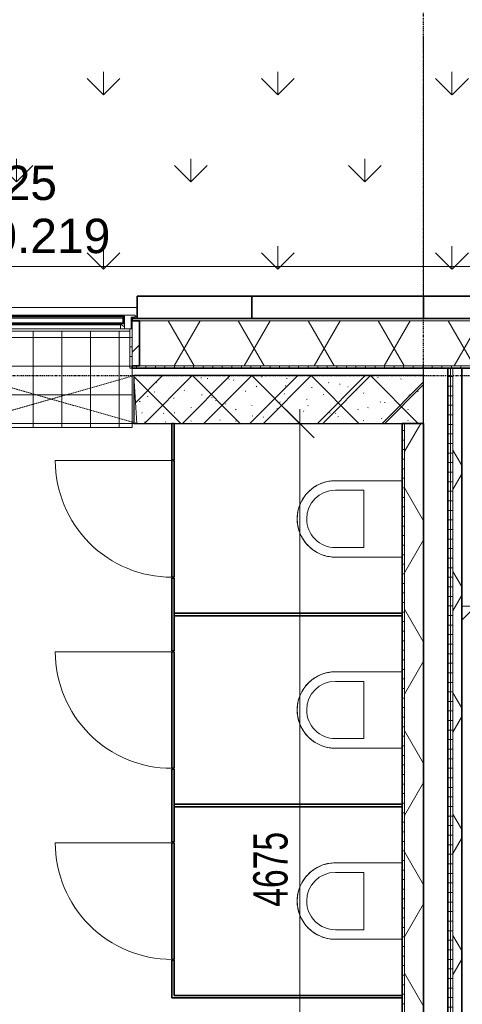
# Model space of a CAD drawing. Header units: millimetres. Extents: x -80560 to 110805, y -11020 to 52719.
# Tile 103 of 152: x 59779 to 62097, y 44510 to 49663. Entities that reach past the tile are written whole.
import ezdxf

# ---------------------------------------------------------------- set-up
doc = ezdxf.new("R2010")
doc.units = ezdxf.units.MM
for name, pattern in [('CENTER2', [20, 8, -4, 4, -4]), ('Dash', [6.35, 3.175, -3.175]), ('DASHED2-1', [3, 2, -1])]:
    doc.linetypes.add(name, pattern=pattern)
for name, color, linetype, lineweight in [('A-ANNO-DIMS', 211, 'Continuous', 9), ('A-ANNO-DIMS-100', 211, 'Continuous', 9), ('A-DETL-MBND', 5, 'Continuous', 18), ('A-DETL-THIN', 151, 'Continuous', 18), ('A-DOOR', 31, 'Continuous', 18), ('A-FLOR', 192, 'Continuous', 18), ('A-FLOR-OVHD', 1, 'DASHED2-1', 18), ('A-FLOR-PATT', 8, 'Continuous', 18), ('A-GENM', 13, 'Continuous', 18), ('A-GLAZ', 151, 'Continuous', 18), ('A-GLAZ-IDEN', 152, 'Continuous', 18), ('A-GLAZ-SILL', 1, 'Continuous', 18), ('A-WALL', 113, 'Continuous', 35), ('A-WALL-PATT', 111, 'Continuous', 35), ('I-WALL', 2, 'Continuous', 18), ('P-SANR-FIXT', 6, 'Continuous', 18), ('S-GRID', 1, 'Continuous', 9)]:
    doc.layers.add(name, color=color, linetype=linetype, lineweight=lineweight)
doc.styles.add('Arial', font='arial.ttf', dxfattribs={"height": 180})
doc.styles.add('Arial_6', font='arial.ttf', dxfattribs={"width": 0.7, "height": 180})
doc.dimstyles.new('n3o_1_8', dxfattribs={"dimscale": 304.8, "dimtxt": 183.646692, "dimasz": 0.492126, "dimexe": 0.246063, "dimexo": 0.0625, "dimgap": 0.032808, "dimtad": 1, "dimdec": 0, "dimdsep": 46, "dimtxsty": 'Arial_6', "dimblk1": 'OBLIQUE', "dimblk2": 'OBLIQUE', "dimsah": 1, "dimcen": 0.09, "dimdle": 0.246063, "dimazin": 0, "dimtfac": 1, "dimtdec": 4, "dimtix": 1, "dimtmove": 0, "dimatfit": 3, "dimfxl": 0.246063, "dimfxlon": 1, "dimtvp": 1, "dimtolj": 1, "dimtzin": 0, "dimarcsym": 2})
pattern_1 = [(3e-13, (62022.32, 43794.75), (-2e-13, 50), [])]
pattern_2 = [(60, (24894.82, 0), (-274.963, 158.75), []), (120, (24894.82, 0), (-274.963, -158.75), [])]

# ---------------------------------------------------------------- blocks, each defined once
blk = doc.blocks.new('Leonardo College_EHA_1489_R18_CF_situatie_2020_rvt-1-DO_00 begane grond')
at = {"layer": 'A-FLOR-PATT', "lineweight": 9}
h = blk.add_hatch(dxfattribs=at)
h.set_pattern_fill('FP_26', color=93, style=0, pattern_type=2)
h.set_pattern_definition([(90, (0, 0), (-456.197, 456.197), [120.967, -791.427]), (45, (0, 0), (-456.197, 456.197), [120.968, -524.193]), (135, (0, 0), (-456.197, -456.197), [120.967, -524.192])])
h.paths.add_polyline_path([(46900, 48157), (46900, 48216), (48707.1, 48216), (48707.1, 49580.6), (33730.7, 49580.6), (33730.7, 48157), (33900, 48157), (33900, 48216), (34600, 48216), (34600, 48157), (35500, 48157), (35500, 48216), (45100, 48216), (45100, 48157), (46354.9, 48157)], flags=0)
at = {"layer": 'A-FLOR', "color": 7}
blk.add_line((34600, 48157), (35500, 48157), dxfattribs=at)
blk = doc.blocks.new('19112_SW_LeonardoCollege_R2020_rvt-1-DO_00 begane grond')
at = {"layer": 'A-WALL-PATT', "lineweight": 5}
h = blk.add_hatch(dxfattribs=at)
h.set_pattern_fill('FP_211', color=250, angle=45, style=0, pattern_type=2)
h.set_pattern_definition([(225, (34237.5, 47800), (155.563, -155.563), []), (315, (34237.5, 47800), (155.563, 155.563), [])])
h.paths.add_polyline_path([(31671.339578, 47550), (32817, 47550), (32817, 47800), (31475, 47800), (31475, 47550)], flags=0)
h.paths.add_polyline_path([(37000, 47550), (37000, 47800), (35483, 47800), (35483, 47550), (36957.433923, 47550)], flags=0)
h.paths.add_polyline_path([(33883, 47550), (34617, 47550), (34617, 47800), (33883, 47800), (33883, 47581.066019)], flags=0)
at = {"layer": 'A-WALL', "color": 50, "lineweight": 9}
for p, q in [((35473, 47800), (35483, 47800)), ((35483, 47550), (35473, 47550))]:
    blk.add_line(p, q, dxfattribs=at)
at = {"layer": 'A-WALL', "color": 10, "lineweight": 25}
for p, q in [((37000, 47800), (35483, 47800)), ((35483, 47800), (35483, 47550)), ((37000, 47550), (37000, 47800)), ((35483, 47550), (37000, 47550))]:
    blk.add_line(p, q, dxfattribs=at)
blk = doc.blocks.new('MB 31 Wandsparing - 866 x 1974-3532322-DO_00 begane grond')
at = {"layer": 'A-GENM', "linetype": 'Dash', "lineweight": 9}
for p, q in [((-456.2, 125), (424.8, -125)), ((-441.2, -125), (439.8, 125))]:
    blk.add_line(p, q, dxfattribs=at)
blk = doc.blocks.new('95251-Leonardo College Leiden_rvt-1-DO_00 begane grond')
at = {"layer": 'A-WALL-PATT', "lineweight": 9}
h = blk.add_hatch(dxfattribs=at)
h.set_pattern_fill('FP_251', color=55, style=0, pattern_type=2)
h.set_pattern_definition([(45, (0, 0), (-176.7767, 176.7767), []), (17, (0, 0), (51.37877, 156.87645), [3.353, -159.647, 3.353, -88.647, -134]), (17, (0, 0), (51.37877, 156.87645), [-255, 3.353, -130.647]), (48, (0, 0), (-36.014, 160.26226), [3.353, -158.647, 3.353, -160.647, -132]), (48, (0, 0), (-36.014, 160.26226), [-326, 3.353, -128.647]), (71, (0, 0), (-94.825, 133.12483), [3.353, -156.647, 3.353, -87.247, -131]), (71, (0, 0), (-94.825, 133.12483), [-250.6, 3.353, -127.647])])
h.paths.add_polyline_path([(36957.4, 47550), (37000, 47550), (37000, 47800), (35483, 47800), (35498, 47550), (36663.8, 47550)], flags=0)
h.paths.add_polyline_path([(33898, 47550), (34602, 47550), (34617, 47800), (33883, 47800), (33896.1, 47581.1)], flags=0)
h.paths.add_polyline_path([(32258.7, 47550), (32802, 47550), (32817, 47800), (31475, 47800), (31475, 47600), (31480, 47600), (31480, 47550), (31965, 47550)], flags=0)
at = {"layer": 'A-WALL', "color": 170, "lineweight": 5}
for p, q in [((37000, 47800), (35483, 47800)), ((35483, 47800), (35498, 47550)), ((37000, 47550), (37000, 47800)), ((35498, 47550), (37000, 47550))]:
    blk.add_line(p, q, dxfattribs=at)
at = {"color": 130, "lineweight": 9, "rotation": 180}
blk.add_blockref('MB 31 Wandsparing - 866 x 1974-3532322-DO_00 begane grond', (35041.8, 47675), dxfattribs=at)
blk = doc.blocks.new('NLRS_41_GM_WPB_spouwlat-SH_generiek_ISR - 235x38-V77-DO_00 begane grond')
at = {"layer": 'A-GENM'}
h = blk.add_hatch(dxfattribs=at)
h.set_pattern_fill('FP_81', color=256, style=0, pattern_type=2)
h.set_pattern_definition([(45, (0, 0), (-141.42136, 141.42136), [])])
h.paths.add_polyline_path([(35473, 47852), (35511, 47852), (35511, 48087), (35473, 48087), (35473, 47914.3)], flags=0)
for p, q in [((35511, 48087), (35473, 48087)), ((35473, 48087), (35473, 47852)), ((35511, 47852), (35511, 48087)), ((35473, 47852), (35511, 47852))]:
    blk.add_line(p, q, dxfattribs=at)
blk = doc.blocks.new('41_dagkanten_SH_generiek_ISR - 12x204_5-V78-DO_00 begane grond')
at = {"layer": 'A-GENM'}
h = blk.add_hatch(dxfattribs=at)
h.set_pattern_fill('FP_79', color=256, style=0, pattern_type=2)
h.set_pattern_definition([(0, (0, 0), (0, 50), [])])
h.paths.add_polyline_path([(35461, 47839.5), (35473, 47839.5), (35473, 48044), (35461, 48044), (35461, 47914.3)], flags=0)
for p, q in [((35461, 48044), (35461, 47839.5)), ((35473, 48044), (35468, 48044)), ((35473, 47839.5), (35473, 48044)), ((35461, 47839.5), (35473, 47839.5))]:
    blk.add_line(p, q, dxfattribs=at)
blk = doc.blocks.new('merk 900 vast glas HOOG shadowbox - merk 900 vast glas HOOG shadowbox-32555523-DO_00 begane grond')
at = {"layer": 'A-GLAZ'}
for p, q in [((-362, 0), (-440, 0)), ((-440, 0), (-440, -10)), ((-362, -4), (-362, 0)), ((440, 0), (362, 0)), ((362, 0), (362, -4)), ((440, -10), (440, 0)), ((-440, -10), (-418, -10)), ((-418, -10), (-418, -72)), ((-384, -72), (-384, -4)), ((-384, -4), (-362, -4)), ((362, -4), (384, -4)), ((384, -4), (384, -72)), ((418, -72), (418, -10)), ((418, -10), (440, -10)), ((-418, -72), (-384, -72)), ((384, -72), (418, -72))]:
    blk.add_line(p, q, dxfattribs=at)
at = {"layer": 'A-GLAZ-SILL'}
for p, q in [((362, 0), (-362, 0)), ((362, -4), (-362, -4))]:
    blk.add_line(p, q, dxfattribs=at)
blk = doc.blocks.new('74_PF_EHA_wandtoilet - hoogte 390-32003558-DO_00 begane grond')
at = {"layer": 'P-SANR-FIXT'}
for p, q in [((-178.1, -56.2), (-178.1, -406.3)), ((221.9, -406.3), (221.9, -56.2)), ((-128.1, -406.3), (-128.1, -256.3)), ((-128.1, -256.3), (171.9, -256.3)), ((171.9, -256.3), (171.9, -406.3))]:
    blk.add_line(p, q, dxfattribs=at)
at = {"layer": 'P-SANR-FIXT', "flags": 128}
for points in [[(21.9, -606.3), (13.9, -606.1), (5.9, -605.6), (-2, -604.8), (-9.9, -603.7), (-17.8, -602.3), (-25.6, -600.5), (-33.4, -598.5), (-41, -596.1), (-48.5, -593.4), (-56, -590.5), (-63.3, -587.2), (-70.4, -583.6), (-77.5, -579.8), (-84.3, -575.7), (-91, -571.3), (-97.5, -566.7), (-103.8, -561.8), (-110, -556.6), (-115.9, -551.2), (-121.6, -545.6), (-127, -539.7), (-132.2, -533.7), (-137.2, -527.4), (-141.9, -521), (-146.4, -514.3), (-150.6, -507.5), (-154.5, -500.5), (-158.1, -493.4), (-161.4, -486.1), (-164.5, -478.7), (-167.2, -471.2), (-169.7, -463.6), (-171.8, -455.9), (-173.7, -448.1), (-175.2, -440.2), (-176.4, -432.3), (-177.3, -424.4), (-177.8, -416.4), (-178.1, -408.4), (-178.1, -406.3)], [(221.9, -406.3), (221.8, -414.2), (221.3, -422.2), (220.5, -430.2), (219.4, -438.1), (217.9, -446), (216.2, -453.8), (214.1, -461.5), (211.8, -469.2), (209.1, -476.7), (206.1, -484.1), (202.9, -491.4), (199.3, -498.6), (195.5, -505.6), (191.4, -512.5), (187, -519.2), (182.3, -525.7), (177.4, -532), (172.3, -538.1), (166.9, -544), (161.3, -549.7), (155.4, -555.2), (149.3, -560.4), (143.1, -565.4), (136.6, -570.1), (130, -574.5), (123.2, -578.7), (116.2, -582.6), (109.1, -586.3), (101.8, -589.6), (94.4, -592.7), (86.9, -595.4), (79.3, -597.9), (71.6, -600), (63.8, -601.8), (55.9, -603.3), (48, -604.5), (40.1, -605.4), (32.1, -606), (24.1, -606.2), (21.9, -606.3)]]:
    blk.add_lwpolyline(points, dxfattribs=at)
at = {"layer": 'P-SANR-FIXT'}
for radius, start, end in [(200, 180, 270), (150, 180, 270), (200, 270, 360), (150, 270, 0)]:
    blk.add_arc((21.9, -406.3), radius, start, end, dxfattribs=at)
blk = doc.blocks.new('74_n3o_Kupan_toiletruimte_3 - 74_n3o_Kupan_toiletruimte_3-32467042-DO_00 begane grond')
at = {"layer": 'A-GENM', "lineweight": 35}
for p, q in [((1006.5, 0), (993.5, 0)), ((993.5, 0), (993.5, -1193.5)), ((1006.5, -1193.5), (1006.5, 0)), ((2006.5, 0), (1993.5, 0)), ((1993.5, 0), (1993.5, -1193.5)), ((2006.5, -1193.5), (2006.5, 0)), ((3006.5, 0), (2993.5, 0)), ((2993.5, 0), (2993.5, -1193.5)), ((3006.5, -1206.5), (3006.5, 0)), ((190, -1193.5), (0, -1193.5)), ((0, -1193.5), (0, -1206.5)), ((0, -1206.5), (190, -1206.5)), ((190, -1206.5), (190, -1193.5)), ((805, -1193.5), (195, -1193.5)), ((195, -1193.5), (195, -1206.5)), ((195, -1206.5), (805, -1206.5)), ((805, -1206.5), (805, -1193.5)), ((1190, -1193.5), (810, -1193.5)), ((810, -1193.5), (810, -1206.5)), ((810, -1206.5), (1190, -1206.5)), ((993.5, -1193.5), (1006.5, -1193.5)), ((1190, -1206.5), (1190, -1193.5)), ((1805, -1193.5), (1195, -1193.5)), ((1195, -1193.5), (1195, -1206.5)), ((1195, -1206.5), (1805, -1206.5)), ((1805, -1206.5), (1805, -1193.5)), ((2190, -1193.5), (1810, -1193.5)), ((1810, -1193.5), (1810, -1206.5)), ((1810, -1206.5), (2190, -1206.5)), ((1993.5, -1193.5), (2006.5, -1193.5)), ((2190, -1206.5), (2190, -1193.5)), ((2805, -1193.5), (2195, -1193.5)), ((2195, -1193.5), (2195, -1206.5)), ((2195, -1206.5), (2805, -1206.5)), ((2805, -1206.5), (2805, -1193.5)), ((2993.5, -1193.5), (2810, -1193.5)), ((2810, -1193.5), (2810, -1206.5)), ((2810, -1206.5), (3006.5, -1206.5))]:
    blk.add_line(p, q, dxfattribs=at)
blk = doc.blocks.new('00_n3o_symbool_swingangle - std-31931020-DO_00 begane grond')
at = {"layer": 'A-DOOR'}
blk.add_line((-415, 27), (-415, -583), dxfattribs=at)
blk.add_arc((-415, 27), 610, 270, 0, dxfattribs=at)
blk = doc.blocks.new('31_n3o_gevelopening_vensterbank_tegelwerk - 505x10-V125-DO_00 begane grond')
at = {"layer": 'A-GENM'}
h = blk.add_hatch(dxfattribs=at)
h.set_pattern_fill('FP_147', color=256, style=0, pattern_type=2)
h.set_pattern_definition([(0, (0, 0), (0, 150), []), (90, (0, 0), (-150, 9e-15), [])])
h.paths.add_polyline_path([(0, 0), (0, -311.5), (12, -311.5), (12, -505), (834, -505), (834, -311.5), (846, -311.5), (846, 0)], flags=0)
for p, q in [((0, -311.5), (0, 0)), ((0, 0), (846, 0)), ((846, 0), (846, -311.5)), ((12, -505), (834, -505))]:
    blk.add_line(p, q, dxfattribs=at)
blk = doc.blocks.new('30_n3o_RT72_glas met glaslat - Type 1-33690252-DO_00 begane grond')
at = {"layer": 'A-GENM'}
for points in [[(-379, -11), (379, -11), (379, -5), (-379, -5)], [(-379, -41), (379, -41), (379, -35), (-379, -35)]]:
    blk.add_hatch(color=256, dxfattribs=at).paths.add_polyline_path(points, flags=0)
for p, q in [((379, -5), (-379, -5)), ((-379, -5), (-379, -11)), ((-375, -5), (-379, -5)), ((-379, -5), (-379, -41)), ((-379, -11), (379, -11)), ((379, -35), (-379, -35)), ((-379, -35), (-379, -41)), ((-379, -41), (379, -41)), ((-379, -41), (-375, -41)), ((-375, -41), (-375, -5)), ((379, -5), (375, -5)), ((375, -5), (375, -41)), ((375, -41), (379, -41)), ((379, -11), (379, -5)), ((379, -41), (379, -5)), ((379, -41), (379, -35))]:
    blk.add_line(p, q, dxfattribs=at)
blk = doc.blocks.new('DPWP_30_n3o_RT72_glas met glaslat Frame1 - Type 1-33690255-DO_00 begane grond')
at = {"layer": 'A-GENM'}
for p, q in [((-367.317, -5), (-384, -15)), ((-384, -27), (-362, -27)), ((-362, -5), (-367.317, -5)), ((362, -5), (-362, -5)), ((-362, -27), (-362, -5)), ((362, -27), (-362, -27)), ((367.317, -5), (362, -5)), ((362, -5), (362, -27)), ((362, -27), (384, -27)), ((384, -15), (367.317, -5))]:
    blk.add_line(p, q, dxfattribs=at)
blk = doc.blocks.new('DIMBLOCK45-DO_00 begane grond')
at = {"layer": 'A-ANNO-DIMS-100'}
for p, q in [((62167.3, 46593.7), (62242.3, 46668.7)), ((62167.3, 46668.7), (62167.3, 46518.7)), ((62167.3, 46593.7), (62167.3, 46668.7)), ((63144.8, 46593.7), (63219.8, 46668.7)), ((63144.8, 46668.7), (63144.8, 46518.7)), ((63144.8, 46593.7), (63144.8, 46668.7)), ((62092.3, 46593.7), (63144.8, 46593.7)), ((62167.3, 46593.7), (62092.3, 46518.7)), ((63144.8, 46593.7), (63069.8, 46518.7))]:
    blk.add_line(p, q, dxfattribs=at)
at = {"layer": 'A-ANNO-DIMS-100', "color": 0, "insert": (62512, 46837.3), "char_height": 180, "width": 345.821, "attachment_point": 1, "line_spacing_factor": 0.941778, "style": 'Arial_6'}
blk.add_mtext('978', dxfattribs=at)
blk = doc.blocks.new('_Oblique')
at = {"color": 0, "linetype": 'ByBlock', "lineweight": -2}
blk.add_line((-0.5, -0.5), (0.5, 0.5), dxfattribs=at)
blk = doc.blocks.new('DIMBLOCK191-DO_00 begane grond')
at = {"layer": 'A-ANNO-DIMS-100'}
for p, q in [((61245.8, 47550), (61170.8, 47625)), ((61245.8, 47625), (61245.8, 42875)), ((61320.8, 47550), (61170.8, 47550)), ((61245.8, 47550), (61320.8, 47475)), ((61245.8, 47550), (61320.8, 47550)), ((61245.8, 42875), (61170.8, 42950)), ((61320.8, 42875), (61170.8, 42875)), ((61245.8, 42875), (61320.8, 42800)), ((61245.8, 42875), (61320.8, 42875))]:
    blk.add_line(p, q, dxfattribs=at)
at = {"layer": 'A-ANNO-DIMS-100', "color": 0, "insert": (61002.1, 45020.4), "char_height": 180, "width": 461.094, "attachment_point": 1, "rotation": 90, "line_spacing_factor": 0.941778, "style": 'Arial_6'}
blk.add_mtext('4675', dxfattribs=at)

msp = doc.modelspace()

# ---------------------------------------------------------------- hatches: boundary and pattern name
at = {"layer": 'A-WALL-PATT', "lineweight": 18}
h = msp.add_hatch(dxfattribs=at)
h.set_pattern_fill('FP_83', color=256, style=0, pattern_type=2)
h.set_pattern_definition([(180, (55190.07, 48099), (1e-13, -50), [])])
h.paths.add_polyline_path([(72184.3, 48087), (72184.3, 48099), (71767.8, 48099), (71767.8, 48087), (71837.1, 48087)], flags=0)
h.paths.add_polyline_path([(70021.8, 48087), (70021.8, 48099), (60367.8, 48099), (60367.8, 48087), (69983.8, 48087)], flags=0)
h.paths.add_polyline_path([(58915.5, 48087), (59521.8, 48087), (59521.8, 48099), (58767.8, 48099), (58767.8, 48087), (58805.8, 48087)], flags=0)
h.paths.add_polyline_path([(56107.8, 48087), (57721.8, 48087), (57721.8, 48099), (56088.8, 48099), (56088.8, 48087)], flags=0)
h.paths.add_polyline_path([(53042.1, 48087), (54650.8, 48087), (54650.8, 48099), (52938.8, 48099), (52938.8, 48087), (52957.8, 48087)], flags=0)
h.paths.add_polyline_path([(49005.8, 48087), (51500.8, 48087), (51500.8, 48099), (48967.8, 48099), (48967.8, 48087)], flags=0)
h.paths.add_polyline_path([(47883.8, 48087), (47921.8, 48087), (47921.8, 48099), (47417.8, 48099), (47417.8, 48087), (47756, 48087)], flags=0)
h.paths.add_polyline_path([(46571.8, 48087), (46571.8, 48099), (45467.8, 48099), (45467.8, 48087), (46533.8, 48087)], flags=0)
h.paths.add_polyline_path([(44621.8, 48087), (44621.8, 48099), (44317.8, 48099), (44317.8, 48087), (44583.8, 48087)], flags=0)
h.paths.add_polyline_path([(43471.8, 48087), (43471.8, 48099), (38195.8, 48099), (38195.8, 48087), (43433.8, 48087)], flags=0)
h = msp.add_hatch(dxfattribs=at)
h.set_pattern_fill('FP_2', color=256, style=0, pattern_type=2)
h.set_pattern_definition(pattern_2)
h.paths.add_polyline_path([(72184.3, 47852), (72184.3, 48087), (71805.8, 48087), (71805.8, 47852), (71837.1, 47852)], flags=0)
h.paths.add_polyline_path([(69983.8, 47852), (69983.8, 48087), (60405.8, 48087), (60405.8, 47852), (69487.7, 47852)], flags=0)
h.paths.add_polyline_path([(59483.8, 47852), (59483.8, 48087), (58805.8, 48087), (58805.8, 47852), (59209.2, 47852)], flags=0)
h.paths.add_polyline_path([(57683.8, 47852), (57683.8, 48087), (56107.8, 48087), (56107.8, 47852), (57447.2, 47852)], flags=0)
h.paths.add_polyline_path([(54631.8, 47852), (54631.8, 48087), (52957.8, 48087), (52957.8, 47852), (53629.4, 47852)], flags=0)
h.paths.add_polyline_path([(51481.8, 47852), (51481.8, 48087), (49005.8, 48087), (49005.8, 47852), (51280.1, 47852)], flags=0)
h.paths.add_polyline_path([(47883.8, 47852), (47883.8, 48087), (47455.8, 48087), (47455.8, 47852), (47756, 47852)], flags=0)
h.paths.add_polyline_path([(46533.8, 47852), (46533.8, 48087), (45505.8, 48087), (45505.8, 47852), (45994, 47852)], flags=0)
h.paths.add_polyline_path([(44583.8, 47852), (44583.8, 48087), (44355.8, 48087), (44355.8, 47852), (44532.3, 47852)], flags=0)
h.paths.add_polyline_path([(43433.8, 47852), (43433.8, 48087), (38207.8, 48087), (38207.8, 47852), (43057.3, 47852)], flags=0)
h = msp.add_hatch(dxfattribs=at)
h.set_pattern_fill('FP_84', color=256, angle=-270, style=0, pattern_type=2)
h.set_pattern_definition([(270, (55190.07, 48099), (50, 2e-13), [])])
h.paths.add_polyline_path([(72184.3, 47839.5), (72184.3, 47852), (71767.8, 47852), (71767.8, 47839.5), (71837.1, 47839.5)], flags=0)
h.paths.add_polyline_path([(70021.8, 47839.5), (70021.8, 47852), (60367.8, 47852), (60367.8, 47839.5), (69644.8, 47839.5)], flags=0)
h.paths.add_polyline_path([(58915.5, 47839.5), (59521.8, 47839.5), (59521.8, 47852), (58767.8, 47852), (58767.8, 47839.5)], flags=0)
h.paths.add_polyline_path([(57153.5, 47839.5), (57721.8, 47839.5), (57721.8, 47852), (56044.8, 47852), (56044.8, 47839.5), (56859.8, 47839.5)], flags=0)
h.paths.add_polyline_path([(54694.8, 47839.5), (54694.8, 47852), (52894.8, 47852), (52894.8, 47839.5), (53629.4, 47839.5)], flags=0)
h.paths.add_polyline_path([(51280.1, 47839.5), (51544.8, 47839.5), (51544.8, 47852), (48967.8, 47852), (48967.8, 47839.5), (50105.4, 47839.5)], flags=0)
h.paths.add_polyline_path([(47756, 47839.5), (47921.8, 47839.5), (47921.8, 47852), (47417.8, 47852), (47417.8, 47839.5)], flags=0)
h.paths.add_polyline_path([(46571.8, 47839.5), (46571.8, 47852), (45467.8, 47852), (45467.8, 47839.5), (45994, 47839.5)], flags=0)
h.paths.add_polyline_path([(44544.8, 47839.5), (44621.8, 47839.5), (44621.8, 47852), (44532.3, 47852), (44532.3, 47839.5)], flags=0)
h.paths.add_polyline_path([(43471.8, 47839.5), (43471.8, 47852), (38442.8, 47852), (38442.8, 47839.5), (43057.3, 47839.5)], flags=0)
h.paths.add_polyline_path([(44317.8, 47839.5), (44457.3, 47839.5), (44457.3, 47852), (44317.8, 47852)], flags=0)
h = msp.add_hatch(dxfattribs=at)
h.set_pattern_fill('FP_36', color=256, angle=90, style=0, pattern_type=2)
h.set_pattern_definition(pattern_1)
h.paths.add_polyline_path([(62034.8, 39750), (62034.8, 40812.5), (62022.3, 40812.5), (62022.3, 39750)], flags=0)
h.paths.add_polyline_path([(62034.8, 40887.5), (62034.8, 42787.5), (62022.3, 42787.5), (62022.3, 40887.5)], flags=0)
h.paths.add_polyline_path([(62034.8, 42862.5), (62034.8, 47839.5), (62022.3, 47839.5), (62022.3, 42862.5)], flags=0)
h = msp.add_hatch(dxfattribs=at)
h.set_pattern_fill('FP_36', color=256, angle=90, style=0, pattern_type=2)
h.set_pattern_definition(pattern_1)
h.paths.add_polyline_path([(62034.8, 39750), (62047.3, 39750), (62047.3, 40812.5), (62034.8, 40812.5), (62034.8, 39916)], flags=0)
h.paths.add_polyline_path([(62047.3, 40887.5), (62047.3, 42787.5), (62034.8, 42787.5), (62034.8, 40887.5)], flags=0)
h.paths.add_polyline_path([(62047.3, 42862.5), (62047.3, 47839.5), (62034.8, 47839.5), (62034.8, 42862.5)], flags=0)
h = msp.add_hatch(dxfattribs=at)
h.set_pattern_fill('FP_2', color=256, style=0, pattern_type=2)
h.set_pattern_definition(pattern_2)
h.paths.add_polyline_path([(62092.3, 39750), (62092.3, 47839.5), (62047.3, 47839.5), (62047.3, 39750)], flags=0)
h = msp.add_hatch(dxfattribs=at)
h.set_pattern_fill('FP_94', color=256, angle=90, style=0, pattern_type=2)
h.set_pattern_definition([(360, (61782.32, 45212.5), (2e-13, 50), [])])
h.paths.add_polyline_path([(61782.3, 42875), (61794.8, 42875), (61794.8, 47550), (61782.3, 47550), (61782.3, 42915.4)], flags=0)
h = msp.add_hatch(dxfattribs=at)
h.set_pattern_fill('FP_2', color=256, style=0, pattern_type=2)
h.set_pattern_definition(pattern_2)
h.paths.add_polyline_path([(61794.8, 42837.5), (61894.8, 42837.5), (61894.8, 47550), (61794.8, 47550), (61794.8, 42850)], flags=0)

# ---------------------------------------------------------------- linework, layer by layer
at = {"layer": 'A-DETL-MBND'}
msp.add_line((60384.8, 48110), (60394.8, 48110), dxfattribs=at)
at = {"layer": 'A-DETL-THIN'}
for p, q in [((61894.8, 48216), (61894.8, 49580.6)), ((61894.8, 47800), (61894.8, 47839.5))]:
    msp.add_line(p, q, dxfattribs=at)
at = {"layer": 'A-FLOR'}
msp.add_line((61894.8, 47839.5), (61894.8, 47800), dxfattribs=at)
at = {"layer": 'A-FLOR-OVHD'}
msp.add_line((37923.8, 48371), (104065.3, 48371), dxfattribs=at)
at = {"layer": 'A-WALL'}
for p, q in [((60394.8, 48216), (60394.8, 48099)), ((65494.8, 48216), (60394.8, 48216)), ((60994.8, 48099), (60994.8, 48216)), ((61894.8, 48216), (61894.8, 48099)), ((70021.8, 48099), (60367.8, 48099)), ((60367.8, 48099), (60367.8, 48087)), ((60367.8, 48087), (60405.8, 48087)), ((60405.8, 48087), (60405.8, 47852)), ((60405.8, 47852), (60367.8, 47852)), ((60367.8, 47852), (60367.8, 47839.5)), ((60367.8, 47839.5), (70021.8, 47839.5))]:
    msp.add_line(p, q, dxfattribs=at)
at = {"layer": 'A-WALL', "lineweight": 18}
for p, q in [((60362.8, 48099), (60367.8, 48099)), ((60362.8, 48087), (60367.8, 48087)), ((69983.8, 48087), (60405.8, 48087)), ((69983.8, 47852), (60405.8, 47852)), ((62034.8, 47839.5), (62034.8, 42862.5)), ((62047.3, 47839.5), (62047.3, 42787.5)), ((62092.3, 47839.5), (62092.3, 39750)), ((62097.3, 47839.5), (62097.3, 39750)), ((61794.8, 47550), (61794.8, 42837.5))]:
    msp.add_line(p, q, dxfattribs=at)
at = {"layer": 'I-WALL', "lineweight": 35}
for p, q in [((62022.3, 47839.5), (62022.3, 42875)), ((61894.8, 47550), (61782.3, 47550)), ((61782.3, 47550), (61782.3, 42875)), ((61894.8, 42875), (61894.8, 47550))]:
    msp.add_line(p, q, dxfattribs=at)
at = {"layer": 'S-GRID', "linetype": 'CENTER2', "lineweight": 25}
for p, q in [((61894.8, 4383.3), (61894.8, 52119.1)), ((29945.3, 47800), (110204.9, 47800))]:
    msp.add_line(p, q, dxfattribs=at)

# ---------------------------------------------------------------- block references
at = {"color": 250, "lineweight": 5}
for name in ['Leonardo College_EHA_1489_R18_CF_situatie_2020_rvt-1-DO_00 begane grond', '19112_SW_LeonardoCollege_R2020_rvt-1-DO_00 begane grond', '95251-Leonardo College Leiden_rvt-1-DO_00 begane grond']:
    msp.add_blockref(name, (24894.8, 0), dxfattribs=at)
at = {"layer": 'A-DOOR', "rotation": 269.9999999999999}
for p in [(60548.8, 46940), (60548.8, 45940), (60548.8, 44940)]:
    msp.add_blockref('00_n3o_symbool_swingangle - std-31931020-DO_00 begane grond', p, dxfattribs=at)
at = {"layer": 'A-GENM'}
for name, p in [('30_n3o_RT72_glas met glaslat - Type 1-33690252-DO_00 begane grond', (59944.8, 48112)), ('NLRS_41_GM_WPB_spouwlat-SH_generiek_ISR - 235x38-V77-DO_00 begane grond', (24894.8, 0)), ('DPWP_30_n3o_RT72_glas met glaslat Frame1 - Type 1-33690255-DO_00 begane grond', (59944.8, 48071)), ('41_dagkanten_SH_generiek_ISR - 12x204_5-V78-DO_00 begane grond', (24894.8, 0))]:
    msp.add_blockref(name, p, dxfattribs=at)
for name, p, rotation in [('31_n3o_gevelopening_vensterbank_tegelwerk - 505x10-V125-DO_00 begane grond', (60367.8, 47528), 180), ('74_n3o_Kupan_toiletruimte_3 - 74_n3o_Kupan_toiletruimte_3-32467042-DO_00 begane grond', (61782.3, 47550), 269.9999999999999)]:
    msp.add_blockref(name, p, dxfattribs=dict(at, rotation=rotation))
at = {"layer": 'A-GLAZ'}
msp.add_blockref('merk 900 vast glas HOOG shadowbox - merk 900 vast glas HOOG shadowbox-32555523-DO_00 begane grond', (59944.8, 48116), dxfattribs=at)
at = {"layer": 'P-SANR-FIXT', "rotation": 270.0000000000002}
for p in [(61838.6, 47071.9), (61838.6, 46071.9), (61838.6, 45071.9)]:
    msp.add_blockref('74_PF_EHA_wandtoilet - hoogte 390-32003558-DO_00 begane grond', p, dxfattribs=at)

# ---------------------------------------------------------------- texts
at = {"layer": 'A-GLAZ-IDEN', "lineweight": 9, "char_height": 180, "attachment_point": 1, "style": 'Arial'}
for s, insert, width in [('A25', (59527.1, 48899), 537.131), ('*0.219', (59527.1, 48621.2), 865.822)]:
    msp.add_mtext(s, dxfattribs=dict(at, insert=insert, width=width))

# ---------------------------------------------------------------- dimensions: what is measured, and where the dimension line sits
at = {"layer": 'A-ANNO-DIMS'}
dim = msp.add_linear_dim(base=(61245.8, 42875), p1=(61320.8, 47550), p2=(61320.8, 42875), angle=90, dimstyle='n3o_1_8', override={"dimpost": '<>', "dimfxl": 4675}, dxfattribs=at)
dim.commit()
dim.dimension.update_dxf_attribs({"geometry": 'DIMBLOCK191-DO_00 begane grond', "text_midpoint": (61143.9, 45212.5)})
dim = msp.add_linear_dim(base=(63144.8189632, 46593.6651285), p1=(62167.3189632, 46668.6651285), p2=(63144.8189632, 46668.6651285), dimstyle='n3o_1_8', override={"dimpost": '<>', "dimfxl": 977.5}, dxfattribs=at)
dim.commit()
dim.dimension.update_dxf_attribs({"geometry": 'DIMBLOCK45-DO_00 begane grond', "text_midpoint": (62656.0689632, 46695.5682668)})

doc.saveas('drawing.dxf')
